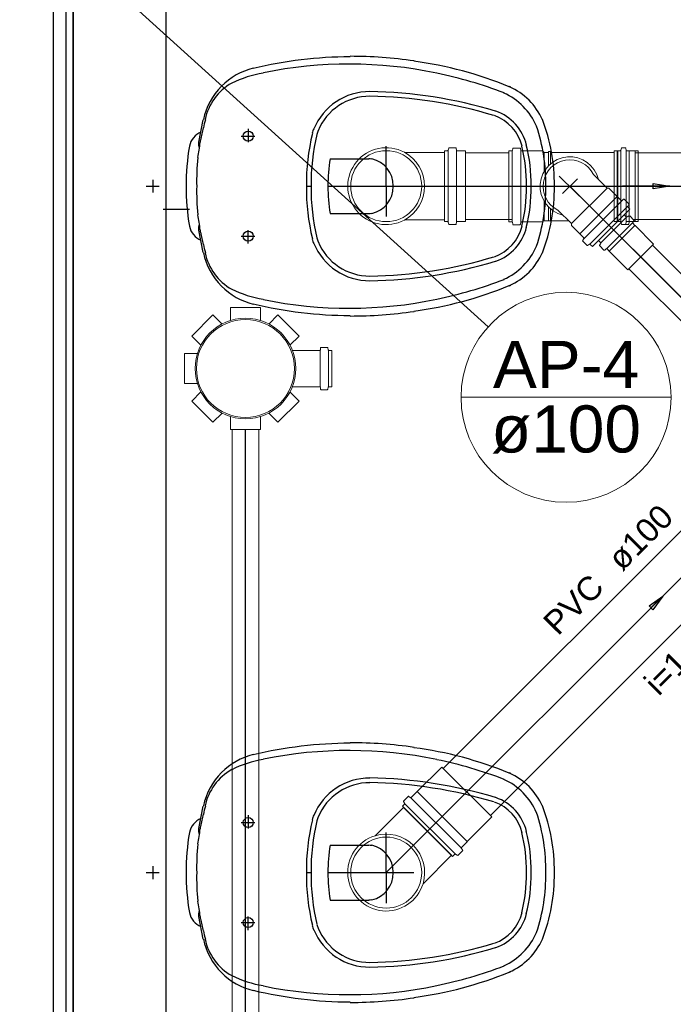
# Model space of a CAD drawing. Header units: millimetres. Extents: x 0 to 354, y 0 to 59.
# Tile 71 of 84: x 278.3 to 282.22, y 40.75 to 46.66. Entities that reach past the tile are written whole.
import ezdxf

# ---------------------------------------------------------------- set-up
doc = ezdxf.new("R2010")
doc.units = ezdxf.units.MM
for name, color, linetype, lineweight in [('AP-Indicação coluna', 2, 'Continuous', 20), ('AP-Textos coluna', 2, 'Continuous', 20), ('CV-Seção tubo', 32, 'Continuous', 20), ('CV-Tubos detalhe', 32, 'Continuous', 30), ('Simbolos', 3, 'Continuous', 20), ('SIMBOLOS INT', 1, 'Continuous', 30), ('Simbolos_int', 1, 'Continuous', 5), ('TQ-Sentido tubo', 32, 'Continuous', 20), ('TQ-Seção tubo', 32, 'Continuous', 20), ('TQ-Textos tubo', 1, 'Continuous', 20), ('TQ-Tubos detalhe', 32, 'Continuous', 30)]:
    doc.layers.add(name, color=color, linetype=linetype, lineweight=lineweight)
doc.styles.add('Arial', font='arial.ttf')
doc.styles.get("Standard").update_dxf_attribs({"font": 'arial.ttf'})
doc.dimstyles.get("Standard").update_dxf_attribs({"dimtxt": 0.18, "dimasz": 0.18, "dimexe": 0.18, "dimexo": 0.0625, "dimgap": 0.09, "dimtad": 0, "dimtih": 1, "dimtoh": 1, "dimdec": 4, "dimzin": 0, "dimdsep": 46, "dimtxsty": 'Standard', "dimcen": 0.09, "dimadec": 0, "dimazin": 0, "dimtfac": 1, "dimtdec": 4, "dimtofl": 0, "dimtmove": 0, "dimatfit": 3, "dimfxl": 1, "dimtolj": 1, "dimtzin": 0, "dimarcsym": 0})

msp = doc.modelspace()

# ---------------------------------------------------------------- linework, layer by layer
at = {"color": 1}
for p, q in [((278.5027, 49.7463), (278.5027, 10.5393)), ((278.5807, 10.5393), (278.5807, 49.7463)), ((278.6227, 10.5393), (278.6227, 49.7463)), ((278.6227, 47.7833), (278.6227, 31.3823)), ((279.1807, 31.1423), (279.1807, 47.7833)), ((279.1627, 45.5243), (279.3217, 45.5243))]:
    msp.add_line(p, q, dxfattribs=at)
at = {"layer": 'AP-Indicação coluna'}
for p, q in [((278.3027, 47.3633), (281.1137, 44.819)), ((280.9507, 44.3963), (282.2107, 44.3963))]:
    msp.add_line(p, q, dxfattribs=at)
msp.add_circle((281.5807, 44.3963), 0.63, dxfattribs=at)
at = {"layer": 'CV-Seção tubo'}
for p, q in [((282.0985, 45.3096), (282.7583, 44.6499)), ((281.9575, 45.1682), (282.6178, 44.5079))]:
    msp.add_line(p, q, dxfattribs=at)
at = {"layer": 'CV-Tubos detalhe'}
msp.add_line((281.6035, 45.6633), (289.5817, 37.6851), dxfattribs=at)
at = {"layer": 'Simbolos'}
for p, q in [((280.8517, 45.8663), (280.6107, 45.8663)), ((280.8517, 45.4503), (280.8517, 45.8763)), ((280.8517, 45.8763), (280.8697, 45.8763)), ((280.8767, 45.8913), (280.8737, 45.8793)), ((280.8807, 45.8943), (280.9177, 45.8943)), ((280.9217, 45.8903), (280.9227, 45.8803)), ((280.9267, 45.8763), (280.9757, 45.8763)), ((280.9757, 45.8763), (280.9767, 45.8753)), ((281.2365, 45.8753), (281.2545, 45.8753)), ((281.2365, 45.8753), (281.2365, 45.4493)), ((281.2615, 45.8893), (281.2585, 45.8783)), ((281.2655, 45.8923), (281.3035, 45.8923)), ((281.3075, 45.8893), (281.3085, 45.8783)), ((281.3125, 45.8753), (281.4395, 45.8753)), ((281.4395, 45.8753), (281.4495, 45.8653)), ((281.4495, 45.8653), (281.4745, 45.8653)), ((281.4745, 45.8653), (281.4745, 45.8713)), ((281.4745, 45.8713), (281.4865, 45.8713)), ((281.4865, 45.8653), (281.4865, 45.8713)), ((281.4865, 45.8653), (281.8695, 45.8653)), ((281.8695, 45.4503), (281.8695, 45.8763)), ((281.8695, 45.8763), (281.8875, 45.8763)), ((281.8875, 45.8763), (281.9055, 45.8763)), ((281.8875, 45.8763), (281.8875, 45.4503)), ((281.9125, 45.8913), (281.9095, 45.8793)), ((281.9165, 45.8943), (281.9355, 45.8943)), ((281.9395, 45.8903), (281.9405, 45.8803)), ((281.9445, 45.8763), (281.9935, 45.8763)), ((281.9625, 45.8763), (282.0115, 45.8763)), ((281.9935, 45.8763), (281.9945, 45.8753)), ((282.0115, 45.8763), (282.0125, 45.8753)), ((281.8265, 45.6513), (281.7445, 45.7333)), ((281.8365, 45.6513), (281.8265, 45.6513)), ((281.8865, 45.6013), (281.8365, 45.6513)), ((281.8875, 45.6013), (281.8865, 45.6013)), ((281.9115, 45.5773), (281.8875, 45.6013)), ((281.9175, 45.5773), (281.9255, 45.5843)), ((281.9555, 45.5593), (281.9305, 45.5833)), ((281.9505, 45.5433), (281.9565, 45.5543)), ((281.6125, 45.4383), (281.5305, 45.5193)), ((281.7385, 45.3003), (281.9635, 45.5253)), ((281.9635, 45.5253), (281.9505, 45.5383)), ((280.8517, 45.4603), (280.6107, 45.4603)), ((280.8517, 45.4503), (280.8697, 45.4503)), ((280.8767, 45.4353), (280.8737, 45.4473)), ((280.9217, 45.4363), (280.9227, 45.4463)), ((280.9267, 45.4503), (280.9757, 45.4503)), ((280.9757, 45.4503), (280.9767, 45.4513)), ((281.2365, 45.4493), (281.2545, 45.4493)), ((281.2615, 45.4343), (281.2585, 45.4463)), ((281.3075, 45.4353), (281.3085, 45.4453)), ((281.3125, 45.4493), (281.4395, 45.4493)), ((281.4395, 45.4493), (281.4435, 45.4533)), ((281.4435, 45.4543), (281.5965, 45.4543)), ((281.6125, 45.4273), (281.6125, 45.4383)), ((281.7755, 45.3372), (281.9295, 45.4913)), ((281.8695, 45.4503), (281.8875, 45.4503)), ((281.8875, 45.4503), (281.9055, 45.4503)), ((281.9125, 45.4353), (281.9095, 45.4473)), ((281.9295, 45.4913), (281.9415, 45.4793)), ((281.9395, 45.4363), (281.9405, 45.4463)), ((281.9445, 45.4503), (281.9935, 45.4503)), ((281.9575, 45.485), (281.9465, 45.4786)), ((281.9575, 45.4363), (281.9585, 45.4463)), ((281.9625, 45.4843), (281.9865, 45.4595)), ((281.9625, 45.4503), (282.0115, 45.4503)), ((281.9875, 45.4546), (281.9805, 45.4461)), ((281.9805, 45.4404), (281.9935, 45.427)), ((281.9935, 45.4503), (281.9945, 45.4513)), ((282.0115, 45.4503), (282.0125, 45.4513)), ((280.8807, 45.4323), (280.9177, 45.4323)), ((281.2655, 45.4313), (281.3035, 45.4313)), ((281.6625, 45.3773), (281.6125, 45.4273)), ((281.6625, 45.3763), (281.6625, 45.3773)), ((281.9165, 45.4323), (281.9535, 45.4323)), ((281.9935, 45.427), (281.9945, 45.4263)), ((281.9945, 45.4263), (282.1045, 45.316)), ((281.6865, 45.3523), (281.6625, 45.3763)), ((281.6865, 45.3463), (281.6805, 45.3383)), ((281.7055, 45.3083), (281.6805, 45.3333)), ((281.7755, 45.3372), (281.7875, 45.3252)), ((281.7815, 45.3096), (281.7885, 45.3202)), ((281.7205, 45.3143), (281.7095, 45.3073)), ((281.7385, 45.3003), (281.7255, 45.3133)), ((281.7825, 45.3047), (281.8075, 45.2799)), ((281.8125, 45.2792), (281.8205, 45.2863)), ((281.8265, 45.2863), (281.8395, 45.2728)), ((281.8395, 45.2728), (281.8405, 45.2721)), ((281.8405, 45.2721), (281.9505, 45.1618)), ((279.567, 44.9351), (279.567, 44.8571)), ((279.567, 44.9351), (279.747, 44.9351)), ((279.747, 44.9351), (279.567, 44.9351)), ((279.747, 44.9351), (279.747, 44.8571)), ((279.335, 44.7641), (279.462, 44.8911)), ((279.462, 44.8911), (279.517, 44.8361)), ((279.852, 44.8911), (279.797, 44.8361)), ((279.852, 44.8911), (279.979, 44.7641)), ((279.335, 44.7641), (279.39, 44.7091)), ((279.979, 44.7641), (279.924, 44.7091)), ((280.103, 44.6781), (279.938, 44.6781)), ((280.108, 44.6931), (280.107, 44.6821)), ((280.147, 44.6961), (280.112, 44.6961)), ((280.151, 44.6931), (280.154, 44.6811)), ((280.175, 44.6781), (280.158, 44.6781)), ((280.175, 44.6781), (280.175, 44.4601)), ((279.291, 44.4791), (279.291, 44.6591)), ((279.291, 44.6591), (279.369, 44.6591)), ((279.291, 44.4791), (279.369, 44.4791)), ((280.103, 44.4601), (279.938, 44.4601)), ((280.108, 44.4451), (280.107, 44.4561)), ((280.147, 44.4421), (280.112, 44.4421)), ((280.151, 44.4451), (280.154, 44.4571)), ((280.175, 44.4601), (280.158, 44.4601)), ((279.335, 44.3741), (279.39, 44.4291)), ((279.462, 44.2471), (279.335, 44.3741)), ((279.979, 44.3741), (279.852, 44.2471)), ((279.979, 44.3741), (279.924, 44.4291)), ((279.462, 44.2471), (279.517, 44.3021)), ((279.567, 44.2031), (279.567, 44.2811)), ((279.747, 44.2031), (279.747, 44.2811)), ((279.852, 44.2471), (279.797, 44.3021)), ((279.747, 44.2031), (279.567, 44.2031)), ((280.6877, 42.0301), (280.8357, 42.1778)), ((280.6517, 41.9954), (280.6867, 42.0301)), ((280.6867, 42.0301), (280.6877, 42.0301)), ((280.5987, 41.9424), (280.6117, 41.9551)), ((280.6057, 41.9707), (280.6117, 41.96)), ((280.6067, 41.9756), (280.6327, 42.0018)), ((280.6377, 42.0018), (280.6457, 41.9954)), ((280.6057, 41.9353), (280.4357, 41.7649)), ((280.8997, 41.6411), (280.5987, 41.9424)), ((280.9877, 41.7302), (281.1357, 41.878)), ((280.9527, 41.6942), (280.9877, 41.7288)), ((280.9877, 41.7288), (280.9877, 41.7302)), ((280.9277, 41.6482), (280.9177, 41.6546)), ((280.9327, 41.6489), (280.9597, 41.6751)), ((280.9597, 41.6807), (280.9527, 41.6885)), ((280.8927, 41.6482), (280.7227, 41.4778)), ((280.8997, 41.6411), (280.9127, 41.6539))]:
    msp.add_line(p, q, dxfattribs=at)
msp.add_circle((279.657, 44.5691), 0.302, dxfattribs=at)
for centre, radius, start, end in [((280.5017, 45.6633), 0.2306, 61.785, 298.215), ((280.5017, 45.6633), 0.2306, 298.215, 61.785), ((280.8697, 45.8803), 0.004, 270, 345), ((280.8807, 45.8903), 0.004, 90, 165), ((280.9177, 45.8903), 0.004, 5, 90), ((280.9267, 45.8803), 0.004, 185, 270), ((281.2545, 45.8793), 0.004, 270, 345), ((281.2655, 45.8883), 0.004, 90, 165), ((281.3035, 45.8883), 0.004, 5.00014, 90), ((281.3125, 45.8793), 0.004, 185, 270), ((281.9055, 45.8803), 0.004, 270, 345), ((281.9165, 45.8903), 0.004, 90, 165), ((281.9355, 45.8903), 0.004, 5, 90), ((281.9445, 45.8803), 0.004, 185, 270), ((281.6025, 45.6623), 0.1592, 26.53, 243.469), ((281.9145, 45.5803), 0.004, 225, 310), ((281.9285, 45.5813), 0.004, 45, 130), ((281.9525, 45.5563), 0.004, 330, 45), ((281.9535, 45.5413), 0.004, 150, 225), ((280.8697, 45.4463), 0.004, 15, 90), ((280.9177, 45.4363), 0.004, 270, 355), ((280.9267, 45.4463), 0.004, 90, 175), ((281.2545, 45.4453), 0.004, 14.9999, 90), ((281.3125, 45.4453), 0.004, 90, 175), ((281.9055, 45.4463), 0.004, 14.9999, 90), ((281.9355, 45.4363), 0.004, 270, 355), ((281.9445, 45.4463), 0.004, 90, 175), ((281.9445, 45.4822), 0.004, 225, 300), ((281.9535, 45.4363), 0.004, 270, 355), ((281.9595, 45.4814), 0.004, 44.9999, 120), ((281.9625, 45.4463), 0.004, 90, 175), ((281.9835, 45.4433), 0.004, 140, 225), ((281.9845, 45.4567), 0.004, 320, 44.9999), ((280.8807, 45.4363), 0.004, 195, 270), ((281.2655, 45.4353), 0.004, 195, 270), ((281.3035, 45.4353), 0.004, 270, 355), ((281.9165, 45.4363), 0.004, 195, 270), ((281.6835, 45.3363), 0.004, 140, 225), ((281.6835, 45.3493), 0.004, 320, 45.0004), ((281.7845, 45.3223), 0.004, 330, 44.9999), ((281.7075, 45.3113), 0.004, 225, 300), ((281.7225, 45.3103), 0.004, 44.9998, 120), ((281.7855, 45.3075), 0.004, 150, 225), ((281.8105, 45.2827), 0.004, 225, 310), ((281.8235, 45.2835), 0.004, 44.9999, 130), ((280.103, 44.6821), 0.004, 270, 355), ((280.112, 44.6921), 0.004, 90, 175), ((280.147, 44.6921), 0.004, 15, 90), ((280.158, 44.6821), 0.004, 195, 270), ((280.103, 44.4561), 0.004, 5, 90), ((280.112, 44.4461), 0.004, 185, 270), ((280.147, 44.4461), 0.004, 270, 345), ((280.158, 44.4561), 0.004, 90, 165), ((280.6087, 41.9728), 0.004, 135, 210), ((280.6087, 41.9579), 0.004, 315, 30), ((280.6357, 41.9989), 0.004, 50, 135), ((280.6487, 41.9982), 0.004, 230, 315), ((280.5017, 41.5443), 0.2306, 343.215, 106.785), ((280.5017, 41.5443), 0.2306, 106.785, 343.215), ((280.9157, 41.651), 0.004, 60, 135), ((280.9557, 41.6913), 0.004, 135, 220), ((280.9567, 41.6779), 0.004, 315, 40), ((280.9307, 41.6518), 0.004, 240, 315)]:
    msp.add_arc(centre, radius, start, end, dxfattribs=at)
at = {"layer": 'SIMBOLOS INT', "linetype": 'Continuous'}
for p, q in [((279.3767, 45.9273), (279.4037, 46.0623)), ((279.6737, 46.0083), (279.6737, 45.9273)), ((279.6317, 45.9633), (279.7127, 45.9633)), ((280.1657, 45.8283), (280.3967, 45.8283)), ((279.1007, 45.7023), (279.1007, 45.6243)), ((279.0617, 45.6633), (279.1397, 45.6633)), ((280.0217, 45.6633), (280.0517, 45.6633)), ((280.1507, 45.6633), (280.5437, 45.6633)), ((280.1657, 45.4983), (280.3967, 45.4983)), ((279.4037, 45.2643), (279.3767, 45.3993)), ((279.6737, 45.3183), (279.6737, 45.3993)), ((279.6317, 45.3633), (279.7127, 45.3633)), ((279.3767, 41.8083), (279.4037, 41.9433)), ((279.6317, 41.8443), (279.7127, 41.8443)), ((279.6737, 41.8893), (279.6737, 41.8083)), ((280.1657, 41.7093), (280.3967, 41.7093)), ((279.0617, 41.5443), (279.1397, 41.5443)), ((279.1007, 41.5833), (279.1007, 41.5053)), ((280.0217, 41.5443), (280.0517, 41.5443)), ((280.1507, 41.5443), (280.5437, 41.5443)), ((280.1657, 41.3793), (280.3967, 41.3793)), ((279.4037, 41.1453), (279.3767, 41.2803)), ((279.6317, 41.2443), (279.7127, 41.2443)), ((279.6737, 41.1993), (279.6737, 41.2803))]:
    msp.add_line(p, q, dxfattribs=at)
at = {"layer": 'SIMBOLOS INT'}
for p, q in [((280.5017, 45.6633), (280.5017, 45.9033)), ((280.5017, 45.6633), (280.5017, 45.4803)), ((280.5017, 45.6633), (280.6667, 45.6633)), ((280.5017, 41.5443), (280.5017, 41.7843)), ((280.5017, 41.5443), (280.5017, 41.3613)), ((280.5017, 41.5443), (280.6667, 41.5443))]:
    msp.add_line(p, q, dxfattribs=at)
at = {"layer": 'SIMBOLOS INT', "linetype": 'Continuous'}
for centre in [(279.6737, 45.9633), (279.6737, 45.3633), (279.6737, 41.8443), (279.6737, 41.2443)]:
    msp.add_circle(centre, 0.03, dxfattribs=at)
for centre, radius, start, end in [((280.2887, 43.8423), 2.6001, 81.5837, 90.0753), ((280.3037, 43.8303), 2.6096, 90.4091, 103.307), ((280.2797, 43.8183), 2.5775, 78.2507, 101.529), ((280.3727, 44.1543), 2.2774, 67.6247, 82.5527), ((279.7997, 45.9813), 0.4016, 103.824, 135.405), ((279.8657, 45.7023), 0.6474, 99.049, 116.724), ((280.3037, 43.8723), 2.5188, 68.9257, 78.5097), ((279.7907, 45.9843), 0.3932, 134.828, 168.433), ((279.7397, 45.9933), 0.3323, 119.8, 167.768), ((280.4027, 45.8673), 0.3634, 89.7847, 157.469), ((280.3607, 43.4823), 2.749, 73.1727, 89.0947), ((281.0537, 45.8763), 0.3784, 22.7037, 66.1387), ((281.1797, 46.1133), 0.16, 63.9467, 67.6247), ((281.0807, 45.9003), 0.3936, 24.2337, 65.9087), ((280.4027, 45.8673), 0.3354, 89.8127, 157.469), ((280.3607, 43.4823), 2.721, 73.1847, 89.0907), ((281.0657, 45.8433), 0.2577, 13.3147, 70.7967), ((281.0657, 45.8433), 0.2857, 13.3577, 70.9157), ((279.7157, 45.9603), 0.3153, 161.117, 170.469), ((280.4447, 45.6783), 1.0661, 359.215, 21.1927), ((279.4337, 45.8823), 0.1142, 112.564, 169.271), ((280.6217, 45.7023), 1.2574, 165.675, 169.09), ((281.3177, 45.6753), 1.2951, 166.415, 180.533), ((281.3177, 45.6753), 1.2671, 166.415, 180.533), ((280.2407, 45.9363), 0.188, 157.469, 166.415), ((280.2407, 45.9363), 0.16, 157.469, 166.415), ((280.3517, 45.6753), 1.1081, 359.379, 18.3037), ((278.6267, 45.9933), 0.7615, 348.032, 354.852), ((279.4307, 45.9153), 0.0559, 167.445, 205.235), ((279.5447, 45.9123), 0.16, 169.09, 174.852), ((280.4207, 45.6783), 0.9504, 359.128, 14.1677), ((280.8557, 45.6543), 1.555, 170.795, 179.677), ((280.4207, 45.6783), 0.9224, 359.128, 14.1807), ((280.6217, 45.7023), 1.2574, 173.952, 181.823), ((281.1617, 45.6603), 1.0102, 170.448, 179.793), ((280.8557, 45.6723), 1.555, 180.322, 189.205), ((280.6217, 45.6243), 1.2574, 178.177, 186.047), ((281.3177, 45.6513), 1.2951, 179.466, 193.585), ((281.3177, 45.6513), 1.2671, 179.466, 193.585), ((281.1617, 45.6663), 1.0102, 180.206, 189.552), ((280.4207, 45.6483), 0.9224, 345.819, 0.87167), ((280.4207, 45.6483), 0.9504, 345.832, 0.87167), ((280.3517, 45.6513), 1.1081, 341.696, 0.62068), ((280.4447, 45.6483), 1.0661, 338.807, 0.78468), ((278.6267, 45.3333), 0.7615, 5.14767, 11.9677), ((279.4337, 45.4443), 0.1142, 190.728, 247.436), ((279.4307, 45.4113), 0.0559, 154.764, 192.555), ((279.5447, 45.4143), 0.16, 185.148, 190.909), ((280.6217, 45.6243), 1.2574, 190.909, 194.325), ((281.0657, 45.4833), 0.2577, 289.203, 346.685), ((281.0657, 45.4833), 0.2857, 289.084, 346.642), ((280.2407, 45.3903), 0.188, 193.585, 202.531), ((280.4027, 45.4593), 0.3634, 202.531, 270.215), ((280.2407, 45.3903), 0.16, 193.585, 202.531), ((280.4027, 45.4593), 0.3354, 202.531, 270.187), ((279.7157, 45.3663), 0.3153, 189.531, 198.882), ((279.7907, 45.3423), 0.3932, 191.567, 225.171), ((279.7397, 45.3333), 0.3323, 192.232, 240.2), ((281.0537, 45.4503), 0.3784, 293.861, 337.296), ((281.0807, 45.4263), 0.3936, 294.091, 335.766), ((280.3607, 47.8443), 2.721, 270.909, 286.815), ((280.3607, 47.8443), 2.749, 270.905, 286.827), ((280.3037, 47.4543), 2.5188, 281.49, 291.074), ((279.7997, 45.3453), 0.4016, 224.594, 256.176), ((279.8657, 45.6243), 0.6474, 243.276, 260.951), ((280.3727, 47.1723), 2.2774, 277.447, 292.375), ((281.1797, 45.2133), 0.16, 292.375, 296.053), ((280.2797, 47.5083), 2.5775, 258.471, 281.749), ((280.3037, 47.4963), 2.6096, 256.693, 269.591), ((280.2887, 47.4843), 2.6001, 269.924, 278.416), ((280.3037, 39.7113), 2.6096, 90.4091, 103.307), ((280.2887, 39.7233), 2.6001, 81.5837, 90.0753), ((279.7997, 41.8623), 0.4016, 103.824, 135.405), ((280.2797, 39.6993), 2.5775, 78.2507, 101.529), ((280.3727, 40.0353), 2.2774, 67.6247, 82.5527), ((279.8657, 41.5833), 0.6474, 99.049, 116.724), ((280.3037, 39.7533), 2.5188, 68.9257, 78.5097), ((279.7907, 41.8653), 0.3932, 134.828, 168.433), ((279.7397, 41.8743), 0.3323, 119.8, 167.768), ((281.1797, 41.9943), 0.16, 63.9467, 67.6247), ((281.0807, 41.7813), 0.3936, 24.2337, 65.9087), ((280.4027, 41.7483), 0.3634, 89.7847, 157.469), ((280.4027, 41.7483), 0.3354, 89.8127, 157.469), ((280.3607, 39.3633), 2.721, 73.1847, 89.0907), ((280.3607, 39.3633), 2.749, 73.1727, 89.0947), ((281.0537, 41.7573), 0.3784, 22.7037, 66.1387), ((281.0657, 41.7243), 0.2577, 13.3147, 70.7967), ((281.0657, 41.7243), 0.2857, 13.3577, 70.9157), ((280.6217, 41.5833), 1.2574, 165.675, 169.09), ((279.7157, 41.8413), 0.3153, 161.117, 170.469), ((280.3517, 41.5563), 1.1081, 359.379, 18.3037), ((280.4447, 41.5593), 1.0661, 359.215, 21.1927), ((279.4337, 41.7633), 0.1142, 112.564, 169.271), ((281.3177, 41.5563), 1.2951, 166.415, 180.533), ((281.3177, 41.5563), 1.2671, 166.415, 180.533), ((280.2407, 41.8173), 0.188, 157.469, 166.415), ((280.2407, 41.8173), 0.16, 157.469, 166.415), ((280.8557, 41.5353), 1.555, 170.795, 179.677), ((278.6267, 41.8743), 0.7615, 348.032, 354.852), ((279.4307, 41.7963), 0.0559, 167.445, 205.235), ((279.5447, 41.7933), 0.16, 169.09, 174.852), ((280.4207, 41.5593), 0.9224, 359.128, 14.1807), ((280.4207, 41.5593), 0.9504, 359.128, 14.1677), ((280.6217, 41.5833), 1.2574, 173.952, 181.823), ((281.1617, 41.5413), 1.0102, 170.448, 179.793), ((280.8557, 41.5533), 1.555, 180.322, 189.205), ((280.6217, 41.5053), 1.2574, 178.177, 186.047), ((281.3177, 41.5323), 1.2951, 179.466, 193.585), ((281.3177, 41.5323), 1.2671, 179.466, 193.585), ((281.1617, 41.5473), 1.0102, 180.206, 189.552), ((280.4207, 41.5293), 0.9224, 345.819, 0.87167), ((280.4207, 41.5293), 0.9504, 345.832, 0.87167), ((280.3517, 41.5323), 1.1081, 341.696, 0.62068), ((280.4447, 41.5293), 1.0661, 338.807, 0.78468), ((278.6267, 41.2143), 0.7615, 5.14767, 11.9677), ((279.4337, 41.3253), 0.1142, 190.728, 247.436), ((279.4307, 41.2923), 0.0559, 154.764, 192.555), ((281.0657, 41.3643), 0.2577, 289.203, 346.685), ((279.5447, 41.2953), 0.16, 185.148, 190.909), ((280.6217, 41.5053), 1.2574, 190.909, 194.325), ((281.0657, 41.3643), 0.2857, 289.084, 346.642), ((279.7157, 41.2473), 0.3153, 189.531, 198.882), ((280.2407, 41.2713), 0.188, 193.585, 202.531), ((280.4027, 41.3403), 0.3634, 202.531, 270.215), ((280.2407, 41.2713), 0.16, 193.585, 202.531), ((280.4027, 41.3403), 0.3354, 202.531, 270.187), ((281.0537, 41.3313), 0.3784, 293.861, 337.296), ((279.7907, 41.2233), 0.3932, 191.567, 225.171), ((279.7397, 41.2143), 0.3323, 192.232, 240.2), ((281.0807, 41.3073), 0.3936, 294.091, 335.766), ((280.3607, 43.7253), 2.721, 270.909, 286.815), ((280.3607, 43.7253), 2.749, 270.905, 286.827), ((280.3727, 43.0533), 2.2774, 277.447, 292.375), ((280.3037, 43.3353), 2.5188, 281.49, 291.074), ((281.1797, 41.0943), 0.16, 292.375, 296.053), ((279.7997, 41.2263), 0.4016, 224.594, 256.176), ((279.8657, 41.5053), 0.6474, 243.276, 260.951), ((280.3037, 43.3773), 2.6096, 256.693, 269.591), ((280.2797, 43.3893), 2.5775, 258.471, 281.749), ((280.2887, 43.3653), 2.6001, 269.924, 278.416)]:
    msp.add_arc(centre, radius, start, end, dxfattribs=at)
at = {"layer": 'SIMBOLOS INT'}
for centre, radius, start, end in [((280.3967, 45.7473), 0.08, 76.8837, 89.9997), ((280.3787, 45.6663), 0.165, 359.561, 76.8837), ((280.3787, 45.6603), 0.165, 283.116, 0.43867), ((280.3967, 45.5793), 0.08, 270, 283.116), ((280.3967, 41.6283), 0.08, 76.8837, 89.9997), ((280.3787, 41.5473), 0.165, 359.561, 76.8837), ((280.3787, 41.5413), 0.165, 283.116, 0.43867), ((280.3967, 41.4603), 0.08, 270, 283.116)]:
    msp.add_arc(centre, radius, start, end, dxfattribs=at)
at = {"layer": 'Simbolos_int'}
for p, q in [((280.8517, 45.4603), (280.8517, 45.8663)), ((280.8727, 45.4503), (280.8727, 45.8763)), ((280.9237, 45.4503), (280.9237, 45.8763)), ((280.9767, 45.4513), (280.9767, 45.8753)), ((281.2575, 45.8753), (281.2575, 45.4493)), ((281.3085, 45.8753), (281.3085, 45.4493)), ((281.4495, 45.8653), (281.4495, 45.7513)), ((281.4745, 45.8653), (281.4745, 45.7843)), ((281.4865, 45.8653), (281.4865, 45.7963)), ((281.8695, 45.8653), (281.8695, 45.6193)), ((281.8905, 45.4503), (281.8905, 45.8763)), ((281.9085, 45.8763), (281.9085, 45.4503)), ((281.9415, 45.4503), (281.9415, 45.8763)), ((281.9595, 45.8763), (281.9595, 45.4503)), ((281.9945, 45.4513), (281.9945, 45.8753)), ((282.0125, 45.4513), (282.0125, 45.8753)), ((281.6355, 45.6283), (281.5395, 45.7243)), ((281.5585, 45.6183), (281.6485, 45.7083)), ((281.6025, 45.6623), (281.6615, 45.6023)), ((285.1716, 42.0922), (281.6035, 45.6633)), ((281.8265, 45.6513), (281.6125, 45.4383)), ((281.4495, 45.4583), (281.4495, 45.5723)), ((281.8875, 45.6013), (281.6625, 45.3763)), ((281.6895, 45.3493), (281.9145, 45.5743)), ((281.4745, 45.4583), (281.4745, 45.5393)), ((281.4865, 45.4583), (281.4865, 45.5273)), ((281.7235, 45.3153), (281.9485, 45.5403)), ((281.7895, 45.3231), (281.9435, 45.4772)), ((281.8245, 45.2884), (281.9785, 45.4426)), ((281.8395, 45.2728), (281.9935, 45.427)), ((281.9505, 45.1618), (282.1045, 45.316)), ((280.106, 44.6781), (280.106, 44.4601)), ((280.155, 44.6781), (280.155, 44.4601)), ((281.1357, 41.878), (280.8357, 42.1778)), ((280.9877, 41.7302), (280.6877, 42.0301)), ((280.9147, 41.656), (280.6137, 41.9572)), ((280.9507, 41.6921), (280.6497, 41.9933)), ((280.8927, 41.6482), (280.6057, 41.9353))]:
    msp.add_line(p, q, dxfattribs=at)
for centre, radius in [((280.5017, 45.6633), 0.213), ((279.657, 44.5691), 0.294), ((280.5017, 41.5443), 0.213)]:
    msp.add_circle(centre, radius, dxfattribs=at)
msp.add_arc((281.6025, 45.6623), 0.1772, 13.446, 256.554, dxfattribs=at)
at = {"layer": 'TQ-Seção tubo'}
for p, q in [((280.9767, 45.8633), (281.2365, 45.8633)), ((281.9945, 45.8633), (284.1167, 45.8633)), ((280.9767, 45.4633), (281.2575, 45.4633)), ((281.9829, 45.4633), (284.1167, 45.4633)), ((280.8437, 42.1693), (283.9727, 45.2983)), ((281.1267, 41.8865), (284.2556, 45.0154)), ((279.5769, 40.6868), (279.5768, 44.2031)), ((279.7368, 40.6869), (279.7367, 44.2031))]:
    msp.add_line(p, q, dxfattribs=at)
at = {"layer": 'TQ-Tubos detalhe'}
for p, q in [((280.5017, 45.6633), (283.6207, 45.6633)), ((280.5017, 41.5443), (283.6207, 44.6633)), ((279.657, 40.3766), (279.657, 44.2031))]:
    msp.add_line(p, q, dxfattribs=at)

# ---------------------------------------------------------------- texts
at = {"layer": 'AP-Textos coluna', "char_height": 0.2824, "width": 1.35552, "attachment_point": 8, "line_spacing_factor": 0.798, "style": 'Arial'}
for s, insert in [('AP-4', (281.5807, 44.4525)), ('ø100', (281.5807, 44.0575))]:
    msp.add_mtext(s, dxfattribs=dict(at, insert=insert))
at = {"layer": 'TQ-Textos tubo', "char_height": 0.1412, "rotation": 45.00011, "line_spacing_factor": 0.798, "style": 'Arial'}
for s, insert, width, attachment_point in [('ø100', (281.9198, 43.3452), 0.67776, 7), ('PVC', (281.8198, 43.2452), 0.50832, 9), ('i=1.0%', (282.3528, 42.8122), 1.01664, 8)]:
    msp.add_mtext(s, dxfattribs=dict(at, insert=insert, width=width, attachment_point=attachment_point))

# ---------------------------------------------------------------- leaders
at = {"layer": 'TQ-Sentido tubo'}
for points in [[(282.2027, 45.6633), (281.9197, 45.6633)], [(282.1607, 43.2036), (281.9617, 43.0039)]]:
    msp.add_leader(points, dimstyle='Standard', override={"dimasz": 0.1, "dimldrblk": 'CLOSED'}, dxfattribs=at)

doc.saveas('drawing.dxf')
